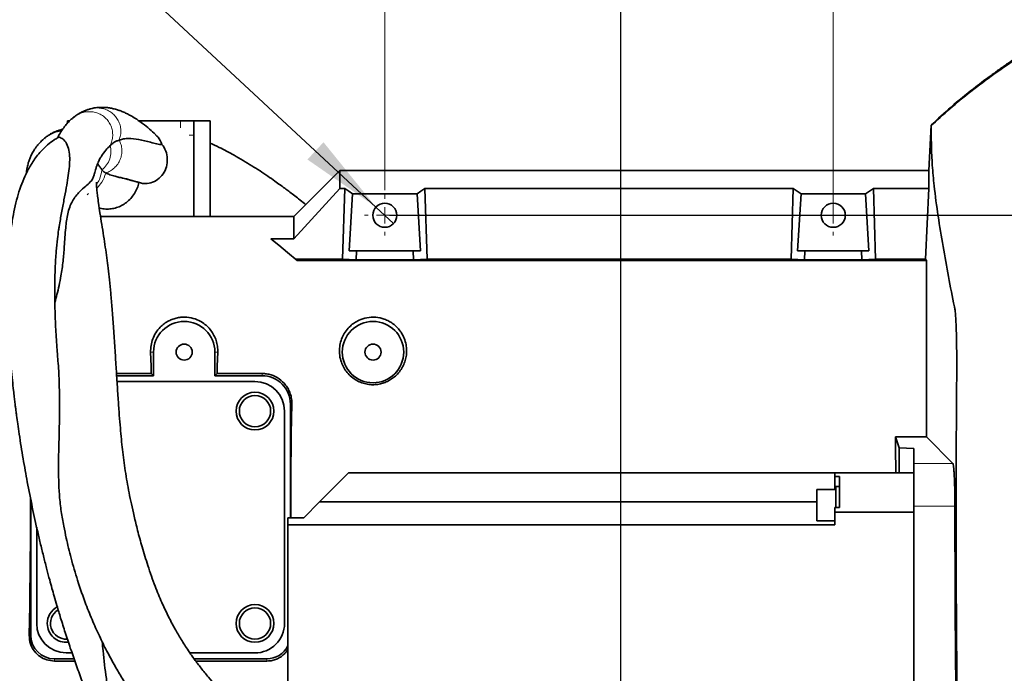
# Model space of a CAD drawing. Header units: millimetres. Extents: x 0 to 12115, y 0 to 8400.
# Tile 44 of 120: x 1224 to 2059, y 6691 to 7245. Entities that reach past the tile are written whole.
import ezdxf

# ---------------------------------------------------------------- set-up
doc = ezdxf.new("R2010")
doc.units = ezdxf.units.MM
doc.header["$LTSCALE"] = 20
doc.layers.add('SVART_TEXT', color=7, linetype='Continuous')
doc.styles.add('SLDTEXTSTYLE0', font='TXT', dxfattribs={"width": 0.605})
doc.dimstyles.new('SLDDIMSTYLE10', dxfattribs={"dimtxt": 70, "dimasz": 70, "dimexe": 0, "dimexo": 0.0625, "dimgap": 17.5, "dimtad": 1, "dimdec": 1, "dimlfac": 0.5, "dimrnd": 1e-09, "dimzin": 12, "dimdsep": 46, "dimtxsty": 'SLDTEXTSTYLE0', "dimsah": 1, "dimcen": 0.09, "dimadec": 0, "dimazin": 3, "dimtfac": 1, "dimtofl": 0, "dimtmove": 0, "dimatfit": 3, "dimfxl": 1, "dimfrac": 2, "dimtolj": 1, "dimtzin": 12, "dimarcsym": 0})
doc.dimstyles.new('SLDDIMSTYLE11', dxfattribs={"dimtxt": 70, "dimasz": 70, "dimexe": 0, "dimexo": 0.0625, "dimgap": 17.5, "dimtad": 0, "dimtih": 1, "dimtoh": 1, "dimdec": 1, "dimlfac": 0.5, "dimrnd": 1e-09, "dimzin": 12, "dimdsep": 46, "dimtxsty": 'SLDTEXTSTYLE0', "dimblk1": 'NONE', "dimsah": 1, "dimcen": 0, "dimadec": 0, "dimazin": 3, "dimtfac": 1, "dimtmove": 0, "dimatfit": 3, "dimldrblk": 'NONE', "dimfxl": 1, "dimfrac": 2, "dimtolj": 1, "dimtzin": 12, "dimarcsym": 0})
doc.dimstyles.new('SLDDIMSTYLE9', dxfattribs={"dimtxt": 70, "dimasz": 70, "dimexe": 0, "dimexo": 0.0625, "dimgap": 17.5, "dimtad": 1, "dimdec": 1, "dimlfac": 0.5, "dimrnd": 1e-09, "dimzin": 12, "dimdsep": 46, "dimtxsty": 'SLDTEXTSTYLE0', "dimsah": 1, "dimcen": 0.09, "dimadec": 0, "dimazin": 3, "dimtfac": 1, "dimtmove": 0, "dimatfit": 0, "dimfxl": 1, "dimfrac": 2, "dimtolj": 1, "dimtzin": 12, "dimarcsym": 0})

# ---------------------------------------------------------------- blocks, each defined once
blk = doc.blocks.new('_D_51')
at = {"color": 7, "linetype": 'Continuous', "lineweight": 0}
for p, q in [((1733.6, 6427.22), (1733.6, 7642.23)), ((1913.6, 7083.22), (1913.6, 7642.23)), ((1733.6, 7612.23), (1613.6, 7612.23)), ((1733.6, 7612.23), (1913.6, 7612.23)), ((1913.6, 7612.23), (2033.6, 7612.23))]:
    blk.add_line(p, q, dxfattribs=at)
at = {"color": 7, "linetype": 'Continuous', "lineweight": 18}
for points in [[(1733.6, 7612.23), (1663.6, 7622.23), (1663.6, 7602.23)], [(1913.6, 7612.23), (1983.6, 7602.23), (1983.6, 7622.23)]]:
    blk.add_solid(points, dxfattribs=at)
at = {"color": 7, "linetype": 'Continuous', "lineweight": 18, "insert": (1770.13, 7702.47), "char_height": 70, "attachment_point": 1, "style": 'SLDTEXTSTYLE0'}
blk.add_mtext('90', dxfattribs=at)
blk = doc.blocks.new('_D_53')
at = {"layer": 'SVART_TEXT'}
for p, q in [((1733.6, 6427.22), (1733.6, 7922.23)), ((2127.6, 6451.22), (2127.6, 7922.23)), ((2127.6, 7892.23), (1733.6, 7892.23))]:
    blk.add_line(p, q, dxfattribs=at)
for points in [[(1733.6, 7892.23), (1803.6, 7882.23), (1803.6, 7902.23)], [(2127.6, 7892.23), (2057.6, 7902.23), (2057.6, 7882.23)]]:
    blk.add_solid(points, dxfattribs=at)
at = {"layer": 'SVART_TEXT', "insert": (1850.39, 7982.47), "char_height": 70, "attachment_point": 1, "style": 'SLDTEXTSTYLE0'}
blk.add_mtext('197', dxfattribs=at)
blk = doc.blocks.new('_D_56')
at = {"layer": 'SVART_TEXT'}
for p, q in [((1537.6, 7079.22), (3112.05, 7079.22)), ((3082.05, 7079.22), (3082.05, 6423.22)), ((1737.6, 6423.22), (3112.05, 6423.22))]:
    blk.add_line(p, q, dxfattribs=at)
for points in [[(3082.05, 7079.22), (3072.05, 7009.22), (3092.05, 7009.22)], [(3082.05, 6423.22), (3092.05, 6493.22), (3072.05, 6493.22)]]:
    blk.add_solid(points, dxfattribs=at)
at = {"layer": 'SVART_TEXT', "insert": (2991.82, 6671.01), "char_height": 70, "attachment_point": 1, "rotation": 90, "style": 'SLDTEXTSTYLE0'}
blk.add_mtext('328', dxfattribs=at)
blk = doc.blocks.new('_D_57')
at = {"color": 7, "linetype": 'Continuous', "lineweight": 0}
for p, q in [((1533.6, 7100.42), (1533.6, 7782.23)), ((1913.6, 7100.42), (1913.6, 7782.23)), ((1533.6, 7752.23), (1335.47, 7752.23)), ((1533.6, 7752.23), (1913.6, 7752.23))]:
    blk.add_line(p, q, dxfattribs=at)
at = {"color": 7, "linetype": 'Continuous', "lineweight": 18}
for points in [[(1533.6, 7752.23), (1603.6, 7742.23), (1603.6, 7762.23)], [(1913.6, 7752.23), (1843.6, 7762.23), (1843.6, 7742.23)]]:
    blk.add_solid(points, dxfattribs=at)
at = {"color": 7, "linetype": 'Continuous', "lineweight": 18, "insert": (1335.47, 7842.47), "char_height": 70, "attachment_point": 1, "style": 'SLDTEXTSTYLE0'}
blk.add_mtext('190', dxfattribs=at)
blk = doc.blocks.new('SW_SYMBOL_HOLE_DEPTH')
at = {"layer": 'SVART_TEXT', "color": 0}
for p, q in [((0, 17500), (16000, 17500)), ((8000, 17500), (8000, 1500)), ((2000, 11100), (8000, 1500)), ((14000, 11100), (8000, 1500))]:
    blk.add_line(p, q, dxfattribs=at)
blk = doc.blocks.new('_D_59')
at = {"color": 7, "linetype": 'Continuous', "lineweight": 0}
for p, q in [((1155.06, 7431.02), (579.31, 7431.02)), ((1526.13, 7086.16), (1155.06, 7431.02)), ((1541.07, 7072.27), (1526.13, 7086.16))]:
    blk.add_line(p, q, dxfattribs=at)
at = {"color": 7, "linetype": 'Continuous', "lineweight": 18}
blk.add_solid([(1526.13, 7086.16), (1481.66, 7141.14), (1468.05, 7126.49)], dxfattribs=at)
at = {"color": 7, "linetype": 'Continuous', "lineweight": 18, "xscale": 0.004511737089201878, "yscale": 0.004511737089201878, "zscale": 0.004511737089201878}
blk.add_blockref('SW_SYMBOL_HOLE_DEPTH', (921.43, 7441.13), dxfattribs=at)
at = {"color": 7, "linetype": 'Continuous', "lineweight": 18, "char_height": 70, "attachment_point": 1, "style": 'SLDTEXTSTYLE0'}
for s, insert in [('4x M12', (579.31, 7521.45)), ('22', (1018.12, 7521.45))]:
    blk.add_mtext(s, dxfattribs=dict(at, insert=insert))
blk = doc.blocks.new('_None')
blk = doc.blocks.new('SW_CENTERMARKSYMBOL_5')
at = {"color": 0, "linetype": 'Continuous', "lineweight": 18}
for p, q in [((0, 14), (0, 17.2)), ((-14, 0), (-17.2, 0)), ((0, 0), (-7, 0)), ((0, 0), (0, 7)), ((0, 0), (0, -7)), ((0, 0), (7, 0)), ((14, 0), (17.2, 0)), ((0, -14), (0, -17.2))]:
    blk.add_line(p, q, dxfattribs=at)
blk = doc.blocks.new('SW_CENTERMARKSYMBOL_6')
at = {"color": 0, "linetype": 'Continuous', "lineweight": 18}
for p, q in [((0, 14), (0, 17.2)), ((-14, 0), (-17.2, 0)), ((0, 0), (-7, 0)), ((0, 0), (0, 7)), ((0, 0), (0, -7)), ((0, 0), (7, 0)), ((14, 0), (17.2, 0)), ((0, -14), (0, -17.2))]:
    blk.add_line(p, q, dxfattribs=at)

msp = doc.modelspace()

# ---------------------------------------------------------------- linework, layer by layer
at = {"color": 7, "linetype": 'Continuous', "lineweight": 35}
for p, q in [((1264.755714, 7157.35905), (1264.755714, 7159.220384)), ((1266.570083, 7159.220384), (1264.755714, 7159.220384)), ((1325.25425, 7159.220384), (1360.60436, 7159.220384)), ((1360.60436, 7159.220384), (1371.880673, 7159.220384)), ((1371.880673, 7147.2203), (1371.880673, 7159.220384)), ((1385.561481, 7159.220384), (1371.880673, 7159.220384)), ((1385.561481, 7147.2203), (1385.561481, 7159.220384)), ((1994.646556, 7117.215798), (1996.664293, 7155.716823)), ((1371.880673, 7147.2203), (1371.880673, 7078.215764)), ((1385.561481, 7147.2203), (1385.561481, 7078.215764)), ((1456.602655, 7078.215764), (1495.602645, 7117.215798)), ((1495.602645, 7117.215798), (1495.602645, 7101.793693)), ((1994.646556, 7117.215798), (1495.602645, 7117.215798)), ((1994.646556, 7101.793693), (1994.646556, 7117.215798)), ((1495.602645, 7101.793693), (1456.602655, 7059.376643)), ((1495.602645, 7101.793693), (1499.620132, 7101.793693)), ((1499.620132, 7101.793693), (1497.814171, 7042.107509)), ((1567.585148, 7101.793693), (1569.391109, 7042.107509)), ((1567.585148, 7101.793693), (1879.620142, 7101.793693)), ((1879.620142, 7101.793693), (1877.814181, 7042.107509)), ((1947.585173, 7101.793693), (1949.391134, 7042.107509)), ((1994.646556, 7101.793693), (1947.585173, 7101.793693)), ((1994.646556, 7101.793693), (1991.788275, 7042.107509)), ((1282.507822, 7097.77181), (1281.251179, 7096.61834)), ((1503.384061, 7049.21572), (1506.302483, 7097.441838)), ((1506.302483, 7097.441838), (1560.902811, 7097.441838)), ((1560.902811, 7097.441838), (1563.821234, 7049.21572)), ((1886.302478, 7097.441838), (1883.384056, 7049.21572)), ((1886.302478, 7097.441838), (1940.902836, 7097.441838)), ((1943.821259, 7049.21572), (1940.902836, 7097.441838)), ((1292.712956, 7078.215764), (1456.602655, 7078.215764)), ((1456.602655, 7078.215764), (1456.602655, 7059.376643)), ((1456.602655, 7059.376643), (1437.151096, 7059.376643)), ((1457.731567, 7042.107509), (1497.814171, 7042.107509)), ((1497.814171, 7042.107509), (1509.34001, 7041.40775)), ((1503.384061, 7049.21572), (1509.576253, 7049.21572)), ((1509.576253, 7049.21572), (1509.34001, 7041.40775)), ((1509.576253, 7049.21572), (1557.629026, 7049.21572)), ((1557.865299, 7041.40775), (1557.629026, 7049.21572)), ((1557.629026, 7049.21572), (1563.821234, 7049.21572)), ((1569.391109, 7042.107509), (1557.865299, 7041.40775)), ((1569.391109, 7042.107509), (1877.814181, 7042.107509)), ((1877.814181, 7042.107509), (1889.339991, 7041.40775)), ((1889.576263, 7049.21572), (1883.384056, 7049.21572)), ((1889.339991, 7041.40775), (1889.576263, 7049.21572)), ((1889.576263, 7049.21572), (1937.629051, 7049.21572)), ((1937.865264, 7041.40775), (1937.629051, 7049.21572)), ((1943.821259, 7049.21572), (1937.629051, 7049.21572)), ((1949.391134, 7042.107509), (1937.865264, 7041.40775)), ((1991.788275, 7042.107509), (1949.391134, 7042.107509)), ((1991.788275, 7042.107509), (1992.602653, 7040.857957)), ((1992.602653, 7040.857957), (1459.22067, 7040.857957)), ((1509.34001, 7041.40775), (1557.865299, 7041.40775)), ((1889.339991, 7041.40775), (1937.865264, 7041.40775)), ((1992.602653, 7040.857957), (1992.602653, 6891.421125)), ((1337.602649, 6963.215754), (1337.602649, 6943.215774)), ((1389.602646, 6943.215774), (1389.602646, 6963.215754)), ((1306.257598, 6945.103333), (1335.715081, 6945.103333)), ((1337.602649, 6943.215774), (1306.376414, 6943.215774)), ((1337.602649, 6943.215774), (1335.715081, 6945.103333)), ((1389.602646, 6943.215774), (1391.490213, 6945.103333)), ((1429.602645, 6943.215774), (1389.602646, 6943.215774)), ((1391.490213, 6945.103333), (1429.602645, 6945.103333)), ((1306.691147, 6938.215659), (1423.602648, 6938.215659)), ((1453.602649, 6822.871969), (1453.602649, 6919.215606)), ((1448.602654, 6913.215802), (1448.602654, 6733.215735)), ((1966.42626, 6891.421125), (1992.602653, 6891.421125)), ((1969.514735, 6882.148312), (1966.42626, 6891.421125)), ((2014.956362, 6868.6599), (1992.602653, 6891.421125)), ((1969.514735, 6882.148312), (1982.002623, 6881.493733)), ((1969.514735, 6860.872076), (1969.514735, 6882.148312)), ((1982.002623, 6881.493733), (1982.002623, 6868.6599)), ((1982.002623, 6868.6599), (1982.002623, 6832.709239)), ((1502.903782, 6860.872076), (1478.374161, 6836.34238)), ((1915.002651, 6860.872076), (1502.903782, 6860.872076)), ((1915.002651, 6860.872076), (1915.002651, 6857.730315)), ((1982.002623, 6860.872076), (1915.002651, 6860.872076)), ((1919.002659, 6857.730315), (1915.002651, 6857.730315)), ((1915.002651, 6857.730315), (1915.002651, 6846.672461)), ((1919.002659, 6831.624077), (1919.002659, 6857.730315)), ((1915.802665, 6846.672461), (1899.802632, 6846.672461)), ((1899.802632, 6824.019239), (1899.802632, 6846.672461)), ((1919.002659, 6849.402473), (1915.802665, 6849.402473)), ((1915.802665, 6849.402473), (1915.802665, 6831.624077)), ((1233.602646, 6838.29336), (1233.602646, 6723.215745)), ((1464.903779, 6822.871969), (1478.374161, 6836.34238)), ((1899.802632, 6836.34238), (1478.374161, 6836.34238)), ((1915.002651, 6831.624077), (1915.002651, 6827.53639)), ((1919.002659, 6831.624077), (1915.002651, 6831.624077)), ((1915.002651, 6816.872046), (1915.002651, 6827.53639)), ((1915.002651, 6827.53639), (1982.002623, 6827.53639)), ((1982.002623, 6832.709239), (1982.002623, 6629.034803)), ((1464.903779, 6822.871969), (1451.402642, 6822.871969)), ((1451.402642, 6822.871969), (1451.402642, 6816.872046)), ((1451.402642, 6654.871986), (1451.402642, 6816.872046)), ((1915.002651, 6816.872046), (1451.402642, 6816.872046)), ((1899.802632, 6820.13254), (1899.802632, 6824.019239)), ((1899.802632, 6820.13254), (1915.002651, 6820.13254)), ((1238.602649, 6733.215735), (1238.602649, 6814.798043)), ((1268.556776, 6708.215759), (1263.602648, 6708.215759)), ((1423.602648, 6708.215759), (1368.454456, 6708.215759)), ((1253.602648, 6703.215645), (1270.288063, 6703.215645)), ((1270.941646, 6701.328085), (1253.602648, 6701.328085)), ((1371.95953, 6703.215645), (1433.602653, 6703.215645)), ((1433.602653, 6701.328085), (1373.357504, 6701.328085))]:
    msp.add_line(p, q, dxfattribs=at)
at = {"color": 8, "linetype": 'Continuous', "lineweight": 18}
for p, q in [((1360.60436, 7153.220342), (1360.60436, 7159.220384)), ((1254.690176, 7149.665997), (1259.566292, 7150.572942)), ((1246.772561, 7145.690368), (1253.882501, 7149.385617)), ((1371.880673, 7147.2203), (1367.875553, 7147.2203)), ((1335.146371, 6963.215754), (1337.602649, 6963.215754)), ((1392.058924, 6963.215754), (1389.602646, 6963.215754)), ((1429.602645, 6945.103333), (1429.602645, 6943.215774)), ((1454.847894, 6919.215606), (1453.602649, 6919.215606)), ((2014.956362, 6868.6599), (1982.002623, 6868.6599)), ((2016.668088, 6832.709239), (1982.002623, 6832.709239)), ((1232.270132, 6723.215745), (1233.602646, 6723.215745)), ((1253.602648, 6701.328085), (1253.602648, 6703.215645)), ((1433.602653, 6701.328085), (1433.602653, 6703.215645))]:
    msp.add_line(p, q, dxfattribs=at)
at = {"color": 7, "linetype": 'Continuous', "lineweight": 35, "flags": 128}
for points in [[(1499.620132, 7101.793693), (1502.978928, 7099.683211), (1506.302483, 7097.441838)], [(1560.902811, 7097.441838), (1564.226366, 7099.683211), (1567.585148, 7101.793693)], [(1886.302478, 7097.441838), (1882.978923, 7099.683211), (1879.620142, 7101.793693)], [(1947.585173, 7101.793693), (1944.226332, 7099.683211), (1940.902836, 7097.441838)], [(1459.22067, 7040.857957), (1451.083578, 7047.685788), (1443.71996, 7053.864644), (1437.151096, 7059.376643)], [(1335.715081, 6945.103333), (1335.534271, 6951.239751), (1335.344653, 6957.278893), (1335.146371, 6963.215754)], [(1392.058924, 6963.215754), (1391.860641, 6957.278893), (1391.671024, 6951.239751), (1391.490213, 6945.103333)], [(1454.847894, 6919.215606), (1454.60052, 6906.663106), (1454.388059, 6893.879817), (1454.211123, 6880.900906), (1454.070188, 6867.762611), (1453.965641, 6854.501055), (1453.897796, 6841.152952), (1453.866802, 6827.755259), (1453.864701, 6822.871969)], [(1966.539629, 6860.872076), (1966.527588, 6865.234898), (1966.482944, 6878.404425), (1966.42626, 6891.421125)], [(1232.270132, 6723.215745), (1232.528653, 6735.686229), (1232.752461, 6748.398946), (1232.940931, 6761.318491), (1233.093545, 6774.409221), (1233.209878, 6787.635015), (1233.28961, 6800.959156), (1233.332522, 6814.344929), (1233.33849, 6827.755259), (1233.312063, 6839.873836)]]:
    msp.add_lwpolyline(points, dxfattribs=at)
at = {"color": 7, "linetype": 'Continuous', "lineweight": 35}
for centre, radius in [((1533.60262, 7079.215608), 10.199978), ((1913.602645, 7079.215608), 10.199978), ((1523.602668, 6963.215747), 26.000009), ((1363.602676, 6963.215715), 6.799971), ((1523.602678, 6963.215719), 6.799974), ((1423.602655, 6913.215726), 16.000023), ((1423.602644, 6913.215727), 13.27), ((1423.602642, 6733.215754), 16.000005), ((1423.602644, 6733.215661), 13.27)]:
    msp.add_circle(centre, radius, dxfattribs=at)
for centre, radius, start, end in [((1363.602647, 6963.215652), 25.999999, 0.000226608, 179.999773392), ((1429.60271, 6919.215834), 23.999939, 359.999454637, 90.000154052), ((1423.602661, 6913.215666), 24.999993, 0.000312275, 90.000029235), ((1263.602634, 6733.215676), 15.999986, 118.36572203, 179.999787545), ((1263.602656, 6733.215655), 13.269996, 120.773848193, 274.266411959), ((1263.602636, 6733.215747), 24.999987, 180.000025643, 270.000025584), ((1263.602622, 6733.215681), 15.999974, 179.999806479, 276.512017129), ((1423.602797, 6733.215616), 24.999857, 269.999658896, 0.000272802), ((1253.602786, 6723.215785), 20.00014, 180.000114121, 269.999603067), ((1433.602558, 6723.215749), 20.000104, 270.000271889, 332.873188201)]:
    msp.add_arc(centre, radius, start, end, dxfattribs=at)
for points, knots in [([(2069.351501, 7212.469266), (2062.8024, 7207.986171), (2049.522494, 7198.8956), (2030.510248, 7184.562179), (2012.544683, 7169.974613), (2001.606215, 7159.745808), (1996.30285, 7154.786513)], [0, 0, 0, 0, 0.255465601, 0.5180190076, 0.7663181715, 1, 1, 1, 1]), ([(2067.343898, 7211.891816), (2065.379418, 7210.550676), (2060.845027, 7207.455073), (2053.871164, 7202.532597), (2046.468244, 7197.178782), (2039.300004, 7191.842575), (2028.170185, 7183.294662), (2013.67242, 7171.595494), (2002.191149, 7160.876658), (1996.664293, 7155.716823)], [0, 0, 0, 0, 0.0789470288, 0.1822246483, 0.2833061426, 0.3821722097, 0.4788100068, 0.7491094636, 1, 1, 1, 1]), ([(1279.780675, 7167.84756), (1279.755603, 7167.850001), (1279.517151, 7167.873217), (1278.916975, 7167.610816), (1277.836229, 7167.292176), (1276.37573, 7166.599411), (1274.612543, 7165.607116), (1272.538722, 7164.23747), (1271.092551, 7163.154647), (1270.294748, 7162.55729)], [0, 0, 0, 0, 0.00688279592, 0.06546002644, 0.17167347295, 0.31988049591, 0.50489795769, 0.72686920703, 1, 1, 1, 1]), ([(1284.598477, 7169.592784), (1283.703058, 7169.338816), (1281.915141, 7168.831707), (1279.694662, 7168.095434), (1278.419122, 7167.508869), (1277.987021, 7167.310164)], [0, 0, 0, 0, 0.3988230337, 0.7963456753, 1, 1, 1, 1]), ([(1339.451868, 7147.488997), (1337.701502, 7149.124412), (1334.143426, 7152.44882), (1328.755418, 7156.792224), (1323.713838, 7160.403725), (1319.39126, 7163.096938), (1315.704183, 7165.093199), (1312.876529, 7166.419294), (1310.740524, 7167.307272), (1309.178459, 7167.899485), (1307.714992, 7168.405518), (1306.075629, 7168.919117), (1303.94707, 7169.500946), (1301.069371, 7170.119118), (1297.464185, 7170.623949), (1293.130633, 7170.794134), (1288.783331, 7170.556162), (1285.962716, 7169.826751), (1284.784148, 7169.521974)], [0, 0, 0, 0, 0.1166470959, 0.2371157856, 0.3367699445, 0.4185523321, 0.4850015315, 0.5408748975, 0.57058725, 0.5976542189, 0.6222296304, 0.6459984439, 0.6813188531, 0.7296686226, 0.7892787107, 0.8583412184, 0.9408091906, 1, 1, 1, 1]), ([(1270.651879, 7162.736104), (1270.032276, 7162.28936), (1268.154249, 7160.935273), (1265.644666, 7158.422096), (1263.24712, 7155.708824), (1261.578303, 7153.535366), (1260.282772, 7151.699531), (1259.086568, 7149.856384), (1257.737882, 7147.629055), (1256.891062, 7145.958105), (1256.406061, 7145.0011)], [0, 0, 0, 0, 0.0997143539, 0.3022355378, 0.4618412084, 0.5728426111, 0.66000418, 0.7553539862, 0.8598835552, 1, 1, 1, 1]), ([(1260.532107, 7152.031587), (1260.255249, 7151.965421), (1259.485387, 7151.781431), (1258.294291, 7151.443429), (1257.018588, 7151.058708), (1255.932785, 7150.704888), (1255.024936, 7150.389964), (1254.263325, 7150.105097), (1253.600834, 7149.835001), (1252.983428, 7149.555687), (1252.354327, 7149.241352), (1251.660884, 7148.864474), (1250.858407, 7148.400895), (1249.917829, 7147.828382), (1248.828274, 7147.133103), (1247.604507, 7146.308403), (1246.283353, 7145.368211), (1245.401646, 7144.669089), (1244.949583, 7144.310639)], [0, 0, 0, 0, 0.0486120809, 0.1351763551, 0.2113939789, 0.2761767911, 0.330197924, 0.3754955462, 0.4150354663, 0.452362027, 0.4911999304, 0.5351160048, 0.587133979, 0.6494629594, 0.7231586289, 0.8078527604, 0.9014834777, 1, 1, 1, 1]), ([(1996.664293, 7155.716823), (1996.664272, 7155.531095), (1996.66419, 7154.786831), (1996.664073, 7153.168208), (1996.664823, 7150.524538), (1996.658754, 7145.581282), (1996.716755, 7138.648765), (1997.025386, 7130.105929), (1997.696713, 7118.649245), (1999.270219, 7101.445909), (2002.327321, 7078.501355), (2007.999572, 7044.279363), (2012.850856, 7018.248997), (2016.565544, 7000.279312), (2016.944995, 6997.632554), (2017.31535, 6993.181335), (2017.601029, 6987.973052), (2017.8473, 6981.804898), (2018.039878, 6974.958375), (2018.189206, 6966.196052), (2018.256689, 6957.172618), (2018.25655, 6948.090033), (2018.157925, 6936.241941), (2017.998059, 6915.273981), (2017.632198, 6850.720421), (2017.672661, 6769.82313), (2018.341805, 6686.057376), (2018.81621, 6643.982), (2019.135199, 6621.809147), (2019.249967, 6612.068048), (2019.28985, 6604.061589), (2019.274812, 6595.49795), (2019.178295, 6586.770338), (2019.007479, 6578.956888), (2018.763409, 6572.311886), (2018.471571, 6566.972114), (2018.099661, 6563.095859), (2017.707411, 6560.249459), (2016.627646, 6558.186217), (2015.443321, 6555.412599), (2012.100172, 6547.90911), (2006.969393, 6535.651157), (2001.919286, 6521.892574), (1998.842979, 6510.820539), (1997.332323, 6503.034507), (1996.72976, 6496.853409), (1996.660299, 6493.051216), (1996.664321, 6491.38662), (1996.664203, 6490.851369), (1996.664174, 6490.717218)], [0, 0, 0, 0, 0.0008311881, 0.0033307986, 0.00724382, 0.0126623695, 0.025453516, 0.0382671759, 0.0509144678, 0.0768099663, 0.1155572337, 0.1544755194, 0.2320431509, 0.2340485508, 0.2365804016, 0.2440026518, 0.2540280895, 0.2599241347, 0.2716282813, 0.2846796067, 0.2991431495, 0.3120114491, 0.3253264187, 0.3521684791, 0.4058521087, 0.6142271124, 0.7142001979, 0.780739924, 0.8025382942, 0.8134405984, 0.8243370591, 0.8383698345, 0.8517646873, 0.8633986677, 0.8733410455, 0.8815326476, 0.8873002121, 0.890824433, 0.8942548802, 0.897622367, 0.904344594, 0.9309954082, 0.9571046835, 0.9698587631, 0.9823863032, 0.9925502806, 0.9976045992, 0.9993996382, 1, 1, 1, 1]), ([(1256.665965, 7145.089314), (1255.543947, 7144.45723), (1252.372496, 7142.670604), (1247.860021, 7139.050728), (1243.225421, 7134.655781), (1239.375057, 7130.218016), (1236.093192, 7125.782553), (1233.248189, 7121.308402), (1230.73399, 7116.758784), (1227.942585, 7110.969804), (1224.979727, 7103.558778), (1222.112243, 7094.426644), (1219.747606, 7084.698711), (1217.805661, 7074.203528), (1216.203958, 7062.466165), (1214.945982, 7048.985049), (1214.118124, 7033.685647), (1213.801784, 7016.929505), (1214.017569, 6999.185765), (1214.632427, 6983.653061), (1215.402755, 6970.531355), (1216.16188, 6959.964682), (1217.045904, 6949.506985), (1217.991201, 6939.708882), (1218.858464, 6931.593796), (1219.576408, 6925.327124), (1220.126248, 6920.745438), (1220.591845, 6916.999268), (1221.060134, 6913.333297), (1221.690389, 6908.543221), (1222.610528, 6901.84187), (1223.877733, 6893.112978), (1225.403741, 6883.243389), (1227.093086, 6872.981138), (1228.839376, 6862.96246), (1231.364602, 6849.21009), (1234.806619, 6831.856407), (1238.667292, 6814.182093), (1241.971882, 6800.050296), (1244.582074, 6789.380236), (1247.138216, 6779.375934), (1249.465217, 6770.613638), (1251.521586, 6763.113271), (1253.554342, 6755.898265), (1255.984147, 6747.518214), (1259.077762, 6737.227096), (1262.856474, 6725.196234), (1267.122677, 6712.24815), (1271.751685, 6698.876007), (1276.697173, 6685.287766), (1281.974605, 6671.510075), (1287.240546, 6658.464716), (1292.163836, 6646.852178), (1296.367476, 6637.339404), (1299.863984, 6629.697058), (1302.456367, 6624.186196), (1304.617511, 6619.677714), (1306.861163, 6615.073047), (1309.886691, 6609.00481), (1313.734113, 6601.516432), (1318.449524, 6592.664237), (1324.11069, 6582.534531), (1329.420793, 6573.396556), (1332.992813, 6567.735581), (1334.225055, 6565.782712)], [0, 0, 0, 0, 0.00629661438, 0.01779776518, 0.02817394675, 0.03753929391, 0.04650612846, 0.05515505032, 0.06346745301, 0.07193122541, 0.08659340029, 0.10248170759, 0.11873531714, 0.13555739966, 0.15469436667, 0.17668992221, 0.20180100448, 0.22966033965, 0.25869212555, 0.28863153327, 0.3057263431, 0.32301748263, 0.34047556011, 0.35708650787, 0.37119003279, 0.38041554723, 0.38795542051, 0.39377314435, 0.39888994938, 0.40604207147, 0.41741727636, 0.43199313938, 0.44920767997, 0.46629119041, 0.48289074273, 0.49897659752, 0.53471842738, 0.5694664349, 0.58750673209, 0.60574272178, 0.62322339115, 0.63803878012, 0.65011037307, 0.66128369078, 0.67472265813, 0.6928101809, 0.71387265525, 0.73643450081, 0.75952539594, 0.78312199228, 0.80719829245, 0.83172572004, 0.85196583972, 0.86892284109, 0.88262140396, 0.89309433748, 0.89872702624, 0.90708932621, 0.9181616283, 0.93191023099, 0.9482897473, 0.96724304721, 0.98869982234, 1, 1, 1, 1]), ([(1246.783845, 7145.668672), (1246.663568, 7145.590215), (1245.224968, 7144.651814), (1242.788418, 7142.413683), (1239.572908, 7139.040832), (1236.934781, 7135.493903), (1234.877784, 7132.012376), (1233.33785, 7128.753481), (1232.185629, 7125.725316), (1231.162763, 7122.373693), (1230.31912, 7118.733841), (1229.957293, 7115.984053), (1229.786671, 7114.687369)], [0, 0, 0, 0, 0.0118329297, 0.1415309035, 0.2707576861, 0.3959459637, 0.5047390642, 0.6035665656, 0.6926359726, 0.7715134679, 0.892255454, 1, 1, 1, 1]), ([(1245.11094, 7144.141124), (1245.601683, 7144.740351), (1246.09503, 7145.342758), (1246.769003, 7145.688542), (1246.772561, 7145.690368)], [0, 0, 0, 0, 0.994720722, 1, 1, 1, 1]), ([(1256.655479, 7145.106719), (1256.760018, 7145.186498), (1257.3012, 7145.599499), (1259.422926, 7144.912663), (1262.200759, 7142.980916), (1264.938368, 7138.505443), (1266.402156, 7132.660336), (1266.729041, 7125.903601), (1266.206889, 7118.62766), (1265.114651, 7110.794932), (1263.576154, 7101.968383), (1261.700727, 7092.110978), (1259.654915, 7081.182823), (1258.106166, 7072.608257), (1257.369692, 7067.671437), (1257.211243, 7066.609309)], [0, 0, 0, 0, 0.0045949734, 0.0237873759, 0.0687144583, 0.1291087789, 0.2036351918, 0.28272349, 0.3693227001, 0.4637443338, 0.5648530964, 0.6890783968, 0.8218580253, 0.9616737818, 1, 1, 1, 1]), ([(1308.504257, 7142.983602), (1308.032921, 7142.807978), (1307.154601, 7142.48071), (1306.049284, 7142.010754), (1305.086923, 7141.561896), (1304.734634, 7141.433537), (1304.235298, 7141.174986), (1304.389879, 7141.33453), (1304.535719, 7141.399772), (1304.65058, 7141.477044), (1304.840082, 7141.57263), (1304.616445, 7141.368807), (1304.380937, 7141.205288), (1303.779377, 7140.7316), (1302.995828, 7140.125038), (1301.965315, 7139.289444), (1301.242418, 7138.645281), (1300.852647, 7138.297961)], [0, 0, 0, 0, 0.1458366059, 0.2717614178, 0.3651711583, 0.4217417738, 0.4442962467, 0.4510677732, 0.4730714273, 0.4924222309, 0.5019673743, 0.5118318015, 0.5480792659, 0.6157500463, 0.7163341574, 0.8470533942, 1, 1, 1, 1]), ([(1308.504257, 7142.983602), (1309.763, 7143.345866), (1312.312202, 7144.079522), (1317.87192, 7144.462272), (1325.605693, 7143.628187), (1333.512738, 7141.547881), (1339.374454, 7139.984454), (1342.583011, 7139.255889), (1344.094396, 7139.297433), (1344.787508, 7139.316485)], [0, 0, 0, 0, 0.1061177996, 0.2149092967, 0.4500008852, 0.734426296, 0.8776476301, 0.9438899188, 1, 1, 1, 1]), ([(1344.787508, 7139.316485), (1343.884768, 7141.509687), (1342.606428, 7144.615408), (1340.036571, 7146.689002), (1339.281499, 7147.298263)], [0, 0, 0, 0, 0.7061811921, 1, 1, 1, 1]), ([(1293.450373, 7129.315303), (1294.674123, 7131.060651), (1296.909138, 7134.248297), (1299.624142, 7137.036265), (1300.852585, 7138.297723)], [0, 0, 0, 0, 0.5475352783, 1, 1, 1, 1]), ([(1344.787508, 7139.316485), (1345.98804, 7137.493816), (1348.430623, 7133.785444), (1349.649651, 7127.070978), (1348.872881, 7120.306858), (1346.002058, 7114.155094), (1341.365522, 7109.316033), (1335.490272, 7106.481984), (1330.60661, 7105.789051), (1328.046333, 7106.34415), (1327.54929, 7106.451915)], [0, 0, 0, 0, 0.1367367, 0.2782021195, 0.4203235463, 0.5612842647, 0.6995489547, 0.8347477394, 0.967918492, 1, 1, 1, 1]), ([(1466.633983, 7088.246987), (1466.301921, 7088.520221), (1464.309141, 7090.159957), (1460.806218, 7092.941066), (1456.329336, 7096.442416), (1452.397994, 7099.443022), (1448.698594, 7102.213519), (1444.779081, 7105.091311), (1440.013184, 7108.508682), (1434.301246, 7112.481272), (1427.78083, 7116.8456), (1420.793594, 7121.319192), (1413.467887, 7125.786961), (1404.294628, 7131.051983), (1395.022191, 7136.046272), (1388.12101, 7139.182026), (1385.561481, 7140.345023)], [0, 0, 0, 0, 0.0133507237, 0.0801207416, 0.1388515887, 0.1898027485, 0.2336609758, 0.2823414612, 0.340764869, 0.4157282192, 0.4983398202, 0.5843464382, 0.6732949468, 0.7647002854, 0.9127313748, 1, 1, 1, 1]), ([(1287.296817, 7113.448785), (1287.386693, 7113.830259), (1287.800907, 7115.588377), (1288.561048, 7118.140252), (1289.512301, 7121.019119), (1290.322903, 7123.175801), (1291.124556, 7125.075805), (1291.943602, 7126.77151), (1292.694583, 7128.173915), (1293.241968, 7128.982767), (1293.461201, 7129.30672)], [0, 0, 0, 0, 0.0687803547, 0.316991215, 0.4669064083, 0.6008797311, 0.7212461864, 0.8286696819, 0.9313806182, 1, 1, 1, 1]), ([(1290.255184, 7122.950719), (1290.80334, 7122.207956), (1291.94834, 7120.656457), (1293.054869, 7118.821321), (1293.816629, 7117.876771), (1293.947249, 7117.714808)], [0, 0, 0, 0, 0.4321218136, 0.9026253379, 1, 1, 1, 1]), ([(1297.172176, 7115.051434), (1296.971278, 7115.165492), (1296.596013, 7115.378543), (1296.094934, 7115.69049), (1295.721079, 7115.942868), (1295.441241, 7116.111114), (1295.334914, 7116.206293), (1295.230786, 7116.244485), (1295.340029, 7116.161378), (1295.397541, 7116.106138), (1295.461753, 7116.060298), (1295.565604, 7115.966875), (1295.505763, 7116.059397), (1295.390591, 7116.147302), (1295.164, 7116.393726), (1294.831787, 7116.724101), (1294.406879, 7117.179028), (1294.108499, 7117.526843), (1293.947249, 7117.714808)], [0, 0, 0, 0, 0.1389288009, 0.2595089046, 0.3526691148, 0.41455402, 0.4459033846, 0.4512821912, 0.4653635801, 0.4894845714, 0.5137432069, 0.5280796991, 0.5331571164, 0.5648107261, 0.628063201, 0.7244105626, 0.8510670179, 1, 1, 1, 1]), ([(1254.006149, 7005.17814), (1254.60575, 7007.423761), (1256.600125, 7014.89308), (1259.187886, 7026.590353), (1261.065116, 7040.228064), (1262.182705, 7053.843715), (1262.921126, 7067.259904), (1264.259446, 7078.505693), (1266.424164, 7086.098876), (1268.77482, 7091.170089), (1271.677565, 7095.493156), (1275.411695, 7099.770462), (1279.645106, 7103.583648), (1283.807522, 7107.025229), (1286.402397, 7110.251884), (1286.976936, 7112.50242), (1287.22188, 7113.461898)], [0, 0, 0, 0, 0.0596630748, 0.1984494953, 0.3071425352, 0.4127680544, 0.5489796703, 0.6522688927, 0.7024668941, 0.7510165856, 0.7950838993, 0.8356676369, 0.8964963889, 0.9408948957, 0.9748015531, 1, 1, 1, 1]), ([(1297.172176, 7115.051434), (1298.320506, 7114.546594), (1300.855042, 7113.432336), (1304.751762, 7112.454269), (1308.758176, 7111.298432), (1312.136432, 7110.498624), (1315.221645, 7109.74641), (1318.06378, 7109.008601), (1321.457231, 7108.020998), (1323.937116, 7107.287305), (1325.287632, 7106.887744)], [0, 0, 0, 0, 0.1282051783, 0.2829680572, 0.4101342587, 0.5552578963, 0.6382194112, 0.7352479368, 0.8558191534, 1, 1, 1, 1]), ([(1306.814791, 7111.840651), (1308.838182, 7111.390355), (1313.29243, 7110.399081), (1320.181372, 7108.495893), (1325.050593, 7107.07651), (1327.529438, 7106.353925)], [0, 0, 0, 0, 0.2900889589, 0.6385953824, 1, 1, 1, 1]), ([(1451.402642, 6626.262711), (1448.642025, 6628.339924), (1442.41781, 6633.023305), (1433.44476, 6640.219135), (1424.616006, 6647.600024), (1416.702737, 6654.545502), (1407.080802, 6663.404662), (1396.112625, 6674.261977), (1385.739908, 6685.682039), (1378.001791, 6695.106177), (1372.307918, 6702.620272), (1366.659136, 6710.678712), (1361.109046, 6719.336968), (1355.488125, 6728.999909), (1349.980314, 6739.478577), (1344.35555, 6751.495473), (1338.451153, 6765.854488), (1332.886591, 6781.54134), (1328.025309, 6797.404285), (1324.218525, 6811.459133), (1321.251361, 6823.621489), (1318.881836, 6834.238824), (1316.903982, 6843.926667), (1315.189197, 6853.24835), (1313.69048, 6862.442229), (1312.399091, 6871.510858), (1311.29032, 6880.516039), (1310.329971, 6889.575398), (1309.440889, 6899.296962), (1308.562463, 6910.360973), (1307.649008, 6923.323584), (1306.723787, 6937.604479), (1305.764779, 6952.962051), (1304.761519, 6968.85165), (1303.697994, 6984.708819), (1302.590784, 6999.513887), (1301.473882, 7012.596577), (1300.326064, 7024.014267), (1299.171973, 7033.988464), (1297.999047, 7043.200445), (1296.74126, 7052.299586), (1295.327934, 7061.777008), (1293.790022, 7071.492864), (1292.298119, 7080.738014), (1291.067609, 7088.744637), (1290.237471, 7094.950309), (1289.777664, 7099.02804), (1289.545294, 7101.577245), (1289.42197, 7103.183822), (1289.345233, 7104.685388), (1289.288106, 7106.019459), (1289.347285, 7106.892607), (1289.323709, 7107.295365), (1289.320635, 7107.347892)], [0, 0, 0, 0, 0.0196159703, 0.0442270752, 0.0652982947, 0.0849533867, 0.1040049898, 0.139557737, 0.1725455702, 0.1915533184, 0.2087791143, 0.2260642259, 0.247419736, 0.2671536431, 0.2895218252, 0.3146143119, 0.3424629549, 0.3776453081, 0.4090814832, 0.4366474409, 0.4603139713, 0.4801600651, 0.4984133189, 0.5164538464, 0.53397379, 0.5513023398, 0.5684623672, 0.5854892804, 0.6030282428, 0.6238910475, 0.6485081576, 0.6768129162, 0.7051489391, 0.7358795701, 0.7672150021, 0.7953889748, 0.8201776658, 0.8417677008, 0.8605435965, 0.8771881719, 0.8944954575, 0.9126995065, 0.9315958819, 0.950349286, 0.9658737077, 0.9775900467, 0.9858973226, 0.9891714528, 0.9921245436, 0.9950452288, 0.9977096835, 0.9997013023, 1, 1, 1, 1]), ([(1325.287632, 7106.887744), (1324.823396, 7105.305389), (1323.877813, 7102.082354), (1321.49557, 7097.541689), (1318.446005, 7093.464724), (1314.763967, 7090.020602), (1310.700305, 7087.38364), (1306.273074, 7085.539004), (1301.716604, 7084.529156), (1297.063831, 7084.416814), (1293.655439, 7084.755176), (1291.886966, 7085.36111), (1291.592453, 7085.46202)], [0, 0, 0, 0, 0.11068424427, 0.22544818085, 0.342601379, 0.45159989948, 0.56278810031, 0.6665111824, 0.77266973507, 0.87437278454, 0.97907866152, 1, 1, 1, 1]), ([(1256.351493, 6959.975884), (1256.143917, 6962.40162), (1255.440619, 6970.620353), (1254.604392, 6984.80123), (1253.949841, 7002.119478), (1253.814467, 7018.774624), (1254.165382, 7034.164823), (1254.969815, 7047.521843), (1255.97344, 7058.197082), (1256.848472, 7064.159309), (1257.208146, 7066.610024)], [0, 0, 0, 0, 0.0683491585, 0.2315765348, 0.3987491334, 0.5548547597, 0.699106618, 0.8308397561, 0.9304683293, 1, 1, 1, 1]), ([(1335.146371, 6963.215754), (1335.191018, 6965.120799), (1335.279989, 6968.917031), (1336.837136, 6974.501659), (1339.449854, 6979.76557), (1342.851986, 6984.060606), (1346.637326, 6987.363241), (1350.274393, 6989.648144), (1354.0527, 6991.292634), (1357.841597, 6992.369712), (1361.829061, 6992.89905), (1366.901199, 6992.864113), (1372.892995, 6991.606527), (1378.675768, 6988.77193), (1383.117515, 6985.26341), (1386.398956, 6981.599883), (1388.969223, 6977.511644), (1390.828648, 6973.023033), (1391.977919, 6968.216438), (1392.031851, 6964.887033), (1392.058924, 6963.215754)], [0, 0, 0, 0, 0.0622215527, 0.1239904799, 0.1880781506, 0.2536842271, 0.3019941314, 0.3520588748, 0.3937343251, 0.4365967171, 0.4806719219, 0.5250392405, 0.6022646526, 0.6789752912, 0.7338051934, 0.786773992, 0.8393289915, 0.8911917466, 0.945380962, 1, 1, 1, 1]), ([(1535.847999, 6938.366816), (1538.189016, 6939.726727), (1541.98815, 6941.933667), (1546.060535, 6946.402983), (1548.754434, 6950.490723), (1550.648457, 6954.866309), (1551.839608, 6959.556994), (1552.221823, 6964.494478), (1551.705216, 6969.767823), (1550.157296, 6975.0494), (1547.618571, 6979.907449), (1544.332776, 6984.061712), (1540.776725, 6987.219359), (1536.976403, 6989.615135), (1532.190261, 6991.74357), (1525.892903, 6993.102941), (1518.555709, 6992.724649), (1512.460365, 6990.792995), (1507.824638, 6988.197004), (1504.030979, 6985.214954), (1500.636235, 6981.423363), (1497.847556, 6976.80656), (1495.978879, 6971.795289), (1495.018356, 6966.313119), (1495.164174, 6960.475271), (1496.477413, 6954.92019), (1498.71072, 6950.01963), (1501.582862, 6945.808045), (1505.288258, 6942.085383), (1509.541469, 6939.136576), (1514.146944, 6937.071205), (1518.728477, 6935.874902), (1523.318245, 6935.47536), (1527.705399, 6935.776403), (1531.940809, 6936.704435), (1534.550033, 6937.814574), (1535.847999, 6938.366816)], [0, 0, 0, 0, 0.045014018, 0.0730512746, 0.1003378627, 0.1267305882, 0.152493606, 0.1810627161, 0.2092135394, 0.2407919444, 0.2726340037, 0.3003965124, 0.3290686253, 0.351829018, 0.3753806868, 0.4165096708, 0.4584099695, 0.4970009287, 0.5224760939, 0.5470381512, 0.5775011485, 0.6071709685, 0.6368589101, 0.6665598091, 0.6998553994, 0.7339609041, 0.7614097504, 0.789627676, 0.8188796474, 0.8488880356, 0.8757739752, 0.9030119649, 0.927799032, 0.9525951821, 0.9764183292, 1, 1, 1, 1]), ([(1261.559026, 6815.770553), (1260.778165, 6819.841251), (1259.156396, 6828.295683), (1257.829326, 6841.302141), (1257.012454, 6857.395198), (1257.147644, 6876.121105), (1257.775797, 6897.345172), (1258.109242, 6918.171764), (1257.727169, 6937.628291), (1257.084417, 6951.50745), (1256.390325, 6958.576282), (1256.253553, 6959.969209)], [0, 0, 0, 0, 0.085993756, 0.178600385, 0.2710445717, 0.420354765, 0.5670691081, 0.7117979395, 0.8525865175, 0.9709519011, 1, 1, 1, 1]), ([(1429.602645, 6945.103333), (1430.896004, 6945.043966), (1433.474481, 6944.92561), (1438.438386, 6943.725908), (1444.237856, 6940.892968), (1449.019446, 6936.339013), (1451.957964, 6931.790881), (1453.654596, 6927.844839), (1454.718309, 6923.614082), (1454.804648, 6920.683514), (1454.847894, 6919.215606)], [0, 0, 0, 0, 0.0964437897, 0.1922731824, 0.3792313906, 0.5712302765, 0.676816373, 0.7816939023, 0.8906514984, 1, 1, 1, 1]), ([(2016.668088, 6832.709239), (2016.664569, 6834.721707), (2016.657629, 6838.69003), (2016.586086, 6844.500815), (2016.468753, 6849.977541), (2016.31097, 6854.965227), (2016.104291, 6859.321435), (2015.891436, 6862.932362), (2015.59072, 6865.670335), (2015.421505, 6867.53085), (2015.070517, 6868.38281), (2014.956362, 6868.6599)], [0, 0, 0, 0, 0.1674159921, 0.3301224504, 0.4834187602, 0.6231380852, 0.7451890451, 0.8463585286, 0.9236145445, 0.9751565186, 1, 1, 1, 1]), ([(2018.023677, 6629.034803), (2017.909671, 6637.575795), (2017.003505, 6705.463036), (2016.824538, 6773.35706), (2016.668088, 6832.709239)], [0, 0, 0, 0, 0.1258114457, 1, 1, 1, 1]), ([(1261.58748, 6815.775321), (1262.261748, 6812.388303), (1264.079098, 6803.259307), (1267.864515, 6787.886426), (1273.300685, 6769.061512), (1279.542432, 6751.12363), (1286.109203, 6734.850587), (1292.301669, 6721.149371), (1298.605152, 6708.540893), (1304.80881, 6697.214662), (1311.286071, 6686.320991), (1317.854241, 6676.155137), (1324.66174, 6666.445933), (1331.124135, 6657.884829), (1337.758552, 6649.69315), (1344.759021, 6641.5941), (1352.524042, 6633.176359), (1361.17755, 6624.391007), (1371.075376, 6614.973393), (1382.633759, 6604.673274), (1396.228263, 6593.353359), (1411.936022, 6581.134996), (1429.751305, 6568.154062), (1449.639801, 6554.522812), (1469.52319, 6541.564761), (1483.000646, 6533.537872), (1488.994084, 6529.968307)], [0, 0, 0, 0, 0.0273801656, 0.073797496, 0.1254754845, 0.1826923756, 0.2242967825, 0.264574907, 0.3018732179, 0.3360370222, 0.3669433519, 0.4023433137, 0.4319723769, 0.4609441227, 0.4873722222, 0.5155382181, 0.5458087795, 0.5781585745, 0.6132946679, 0.6541159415, 0.7008885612, 0.7535316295, 0.8118740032, 0.875632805, 0.9446937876, 1, 1, 1, 1]), ([(1253.602648, 6701.328085), (1251.425209, 6701.522642), (1247.124702, 6701.906898), (1241.239347, 6704.907504), (1236.375627, 6709.520268), (1232.853349, 6715.828922), (1232.467814, 6720.711973), (1232.270132, 6723.215745)], [0, 0, 0, 0, 0.1919540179, 0.3791148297, 0.570893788, 0.779976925, 1, 1, 1, 1]), ([(1294.047749, 6717.856572), (1294.324524, 6715.226048), (1295.424731, 6704.769457), (1296.913936, 6690.352545), (1299.532735, 6674.734079), (1302.328003, 6662.453094), (1305.884554, 6650.370159), (1309.150805, 6642.423307), (1310.654942, 6638.763712)], [0, 0, 0, 0, 0.0977493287, 0.3885631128, 0.5353714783, 0.6826526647, 0.8538587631, 1, 1, 1, 1]), ([(1451.402642, 6711.063788), (1450.851505, 6710.237432), (1449.565676, 6708.309502), (1446.842884, 6705.815697), (1443.571152, 6703.666419), (1440.013995, 6702.217514), (1436.684866, 6701.444689), (1434.520005, 6701.362789), (1433.602653, 6701.328085)], [0, 0, 0, 0, 0.1405138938, 0.3278256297, 0.5186478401, 0.6931812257, 0.8699867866, 1, 1, 1, 1])]:
    msp.add_open_spline(points, degree=3, knots=knots, dxfattribs=at)
at = {"color": 8, "linetype": 'Continuous', "lineweight": 18}
for points, knots in [([(1300.852647, 7138.297961), (1301.415394, 7139.612487), (1302.538785, 7142.236623), (1303.146029, 7146.503277), (1302.907446, 7150.778214), (1301.746177, 7154.910309), (1299.698406, 7158.679831), (1296.881024, 7161.916632), (1293.429155, 7164.473674), (1289.502493, 7166.229431), (1285.29085, 7167.094887), (1280.990319, 7167.071198), (1276.810536, 7166.148138), (1273.284577, 7164.696646), (1271.406469, 7163.279252), (1270.664029, 7162.718938)], [0, 0, 0, 0, 0.0792660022, 0.1582356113, 0.2371496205, 0.3160643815, 0.3949592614, 0.4738895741, 0.5529261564, 0.632095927, 0.7112720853, 0.7903885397, 0.8694261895, 0.9483824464, 1, 1, 1, 1]), ([(1284.625369, 7169.496224), (1285.125129, 7169.648591), (1286.987936, 7170.216524), (1290.403073, 7170.326846), (1294.649041, 7169.796289), (1298.695764, 7168.342298), (1302.349804, 7166.101243), (1305.456741, 7163.145953), (1307.864537, 7159.59695), (1309.43854, 7155.599183), (1310.091195, 7151.35894), (1309.874022, 7147.045723), (1308.960925, 7144.33788), (1308.504257, 7142.983602)], [0, 0, 0, 0, 0.0354117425, 0.1319939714, 0.2285443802, 0.3249967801, 0.4213499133, 0.5176225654, 0.613888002, 0.7102671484, 0.8067573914, 0.9033532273, 1, 1, 1, 1]), ([(1253.882501, 7149.385617), (1254.053651, 7149.446862), (1254.321991, 7149.542885), (1254.592279, 7149.633263), (1254.690176, 7149.665997)], [0, 0, 0, 0, 0.63780719, 1, 1, 1, 1]), ([(1308.504257, 7142.983602), (1309.100728, 7141.682907), (1310.294692, 7139.079292), (1310.944707, 7134.79447), (1310.701406, 7130.490584), (1309.497161, 7126.344134), (1307.407734, 7122.57278), (1304.563189, 7119.349637), (1301.13372, 7116.71763), (1298.493644, 7115.607234), (1297.172176, 7115.051434)], [0, 0, 0, 0, 0.1248962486, 0.2500063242, 0.3751708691, 0.5002450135, 0.6250606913, 0.7498522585, 0.874790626, 1, 1, 1, 1]), ([(1293.947249, 7117.714808), (1295.344238, 7119.03477), (1298.137693, 7121.6742), (1300.713556, 7126.896686), (1301.877218, 7132.61684), (1301.194178, 7136.404211), (1300.852647, 7138.297961)], [0, 0, 0, 0, 0.2499979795, 0.499902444, 0.7499426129, 1, 1, 1, 1]), ([(1293.947249, 7117.714808), (1293.439553, 7114.857827), (1292.660069, 7110.471406), (1290.188428, 7106.811187), (1289.326626, 7105.534957)], [0, 0, 0, 0, 0.651324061, 1, 1, 1, 1]), ([(1289.499066, 7102.241681), (1291.041146, 7103.876599), (1294.525598, 7107.570828), (1296.224911, 7112.373971), (1297.172176, 7115.051434)], [0, 0, 0, 0, 0.442560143, 1, 1, 1, 1])]:
    msp.add_open_spline(points, degree=3, knots=knots, dxfattribs=at)

# ---------------------------------------------------------------- block references
at = {"color": 7, "linetype": 'Continuous', "lineweight": 0}
for name, p in [('SW_CENTERMARKSYMBOL_5', (1533.602662, 7079.215692)), ('SW_CENTERMARKSYMBOL_6', (1913.602657, 7079.215692))]:
    msp.add_blockref(name, p, dxfattribs=at)

# ---------------------------------------------------------------- dimensions: what is measured, and where the dimension line sits
at = {"color": 7, "linetype": 'Continuous', "lineweight": 18}
for base, p1, p2, dimstyle, picture, middle in [((1913.602648, 7752.232681), (1533.602648, 7096.415704), (1913.602648, 7096.415704), 'SLDDIMSTYLE10', '_D_57', (1415.675595, 7752.232681)), ((1913.602648, 7612.232681), (1733.602648, 6423.215704), (1913.602648, 7079.215704), 'SLDDIMSTYLE9', '_D_51', (1823.602648, 7612.232681))]:
    dim = msp.add_linear_dim(base=base, p1=p1, p2=p2, dimstyle=dimstyle, dxfattribs=at)
    dim.commit()
    dim.dimension.update_dxf_attribs({"geometry": picture, "text_midpoint": middle, "dimtype": 160})
dim = msp.add_diameter_dim_2p(p1=(1541.074165, 7072.2719), p2=(1526.13113, 7086.159509), text='4x M12 {\\fGDT;x}22', dimstyle='SLDDIMSTYLE11', override={"dimpost": '<>'}, dxfattribs=at)
dim.commit()
dim.dimension.update_dxf_attribs({"geometry": '_D_59', "text_midpoint": (852.186237, 7484.830024), "dimtype": 163})
at = {"layer": 'SVART_TEXT'}
dim = msp.add_linear_dim(base=(1733.602648, 7892.232681), p1=(2127.602648, 6447.215704), p2=(1733.602648, 6423.215704), dimstyle='SLDDIMSTYLE10', dxfattribs=at)
dim.commit()
dim.dimension.update_dxf_attribs({"geometry": '_D_53', "text_midpoint": (1930.602648, 7892.232681), "dimtype": 160})
dim = msp.add_linear_dim(base=(3082.054357, 6423.215704), p1=(1533.602648, 7079.215704), p2=(1733.602648, 6423.215704), angle=90, dimstyle='SLDDIMSTYLE10', dxfattribs=at)
dim.commit()
dim.dimension.update_dxf_attribs({"geometry": '_D_56', "text_midpoint": (3082.054357, 6751.215704), "dimtype": 160})

doc.saveas('drawing.dxf')
